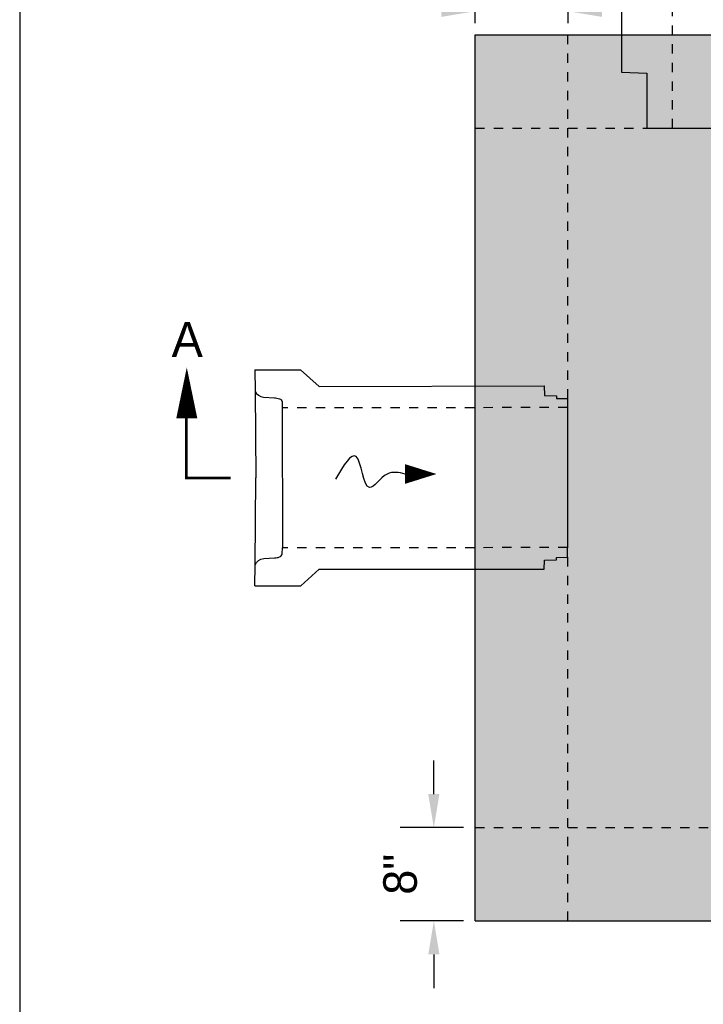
# Model space of a CAD drawing. Header units: feet. Extents: x 18870 to 19332, y 13872 to 14074.
# Tile 23 of 35: x 19265.23 to 19272.56, y 14001.79 to 14012.34. Entities that reach past the tile are written whole.
import ezdxf

# ---------------------------------------------------------------- set-up
doc = ezdxf.new("R2010")
doc.units = ezdxf.units.FT
doc.header["$MEASUREMENT"] = 0
doc.linetypes.add('B', pattern=[0.3, 0.25, -0.05])
doc.linetypes.add('F', pattern=[0.15, 0.1, -0.05])
for name, color, linetype in [('D-HATCH-PATT', 247, 'Continuous'), ('D-TEXT', 9, 'Continuous'), ('DETAIL', 5, 'Continuous')]:
    doc.layers.add(name, color=color, linetype=linetype)
doc.styles.get("Standard").update_dxf_attribs({"font": 'font31.shx'})
doc.dimstyles.get("Standard").update_dxf_attribs({"dimtxt": 0.18, "dimasz": 0.18, "dimexe": 0.18, "dimexo": 0.0625, "dimgap": 0.09, "dimtad": 0, "dimtih": 1, "dimtoh": 1, "dimdec": 4, "dimzin": 0, "dimdsep": 46, "dimtxsty": 'Standard', "dimcen": 0.09, "dimadec": 0, "dimazin": 0, "dimtfac": 1, "dimtdec": 4, "dimtofl": 0, "dimtmove": 0, "dimatfit": 3, "dimfxl": 1, "dimtolj": 1, "dimtzin": 0, "dimarcsym": 0})

# ---------------------------------------------------------------- blocks, each defined once
blk = doc.blocks.new('*D1015')
at = {"layer": 'D-TEXT', "color": 0, "linetype": 'Continuous', "lineweight": -2, "transparency": 16777216}
for p, q in [((19269.668, 14004.041), (19269.668, 14004.401)), ((19269.985, 14003.681), (19269.308, 14003.681)), ((19269.985, 14002.681), (19269.308, 14002.681)), ((19269.668, 14002.321), (19269.668, 14001.961))]:
    blk.add_line(p, q, dxfattribs=at)
at = {"layer": 'D-TEXT', "color": 0, "linetype": 'Continuous', "transparency": 16777216}
for points in [[(19269.608, 14004.041), (19269.728, 14004.041), (19269.668, 14003.681)], [(19269.608, 14002.321), (19269.728, 14002.321), (19269.668, 14002.681)]]:
    blk.add_solid(points, dxfattribs=at)
at = {"layer": 'Defpoints', "color": 0, "linetype": 'Continuous', "transparency": 16777216}
for p in [(19270.11, 14003.681), (19269.668, 14002.681), (19270.11, 14002.681)]:
    blk.add_point(p, dxfattribs=at)
at = {"layer": 'D-TEXT', "color": 0, "linetype": 'Continuous', "transparency": 16777216, "insert": (19269.308, 14003.181), "char_height": 0.36, "attachment_point": 5, "rotation": 90}
blk.add_mtext('\\A1;8"', dxfattribs=at)
blk = doc.blocks.new('*D1016')
at = {"layer": 'D-TEXT', "color": 0, "linetype": 'Continuous', "lineweight": -2, "transparency": 16777216}
for p, q in [((19270.11, 14012.306), (19270.11, 14012.795)), ((19271.11, 14012.306), (19271.11, 14012.795)), ((19269.75, 14012.435), (19269.39, 14012.435)), ((19271.47, 14012.435), (19271.83, 14012.435))]:
    blk.add_line(p, q, dxfattribs=at)
at = {"layer": 'D-TEXT', "color": 0, "linetype": 'Continuous', "transparency": 16777216}
for points in [[(19269.75, 14012.495), (19269.75, 14012.375), (19270.11, 14012.435)], [(19271.47, 14012.495), (19271.47, 14012.375), (19271.11, 14012.435)]]:
    blk.add_solid(points, dxfattribs=at)
at = {"layer": 'Defpoints', "color": 0, "linetype": 'Continuous', "transparency": 16777216}
for p in [(19271.11, 14012.435), (19270.11, 14012.181), (19271.11, 14012.181)]:
    blk.add_point(p, dxfattribs=at)
at = {"layer": 'D-TEXT', "color": 0, "linetype": 'Continuous', "transparency": 16777216, "insert": (19270.61, 14012.795), "char_height": 0.36, "attachment_point": 5}
blk.add_mtext('\\A1;8"', dxfattribs=at)

msp = doc.modelspace()

# ---------------------------------------------------------------- hatches: boundary and pattern name
at = {"layer": 'D-HATCH-PATT', "linetype": 'Continuous'}
h = msp.add_hatch(dxfattribs=at)
h.set_pattern_fill('AR-CONC', color=256, scale=0.0375)
h.set_pattern_definition([(50, (18850.30382, 13983.98011), (0.26897257, -0.02353205), [0.028125, -0.309375]), (355, (18850.30382, 13983.9801), (-0.05203175, 0.28207205), [0.0225, -0.2475]), (100.451444, (18850.32623, 13983.97815), (0.21694082, 0.25854), [0.02390257, -0.2629283]), (46.1842, (18850.3038, 13984.0551), (0.4002155, -0.06206973), [0.0421875, -0.4640625]), (96.63564, (18850.33717, 13984.04994), (0.35049823, 0.36529448), [0.03585388, -0.39439266]), (351.18416, (18850.3038, 13984.0551), (0.35049823, 0.36529448), [0.03375, -0.37125]), (21, (18850.34132, 13984.03636), (0.22384014, -0.15098208), [0.028125, -0.309375]), (326, (18850.34132, 13984.03636), (0.09124325, 0.27193127), [0.0225, -0.2475]), (71.451445, (18850.35997, 13984.02378), (0.31508339, 0.12094918), [0.02390257, -0.2629283]), (37.5, (18850.30382, 13983.98011), (0.004559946, 0.124835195), [0, -0.2445, 0, -0.25125, 0, -0.2484375]), (7.5, (18850.30382, 13983.98011), (0.098651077, 0.14790439), [0, -0.14325, 0, -0.238875, 0, -0.0946875]), (327.5, (18850.22019, 13983.98011), (0.200183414, -0.008458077), [0, -0.09375, 0, -0.2925, 0, -0.388125]), (317.5, (18850.18269, 13983.98011), (0.21869481, 0.03753937), [0, -0.121875, 0, -0.19425, 0, -0.275625])])
edge = h.paths.add_edge_path(flags=16)
edge.add_line((19272.80654, 14005.63561), (19272.80654, 14009.23126))
edge.add_arc((19273.0552, 14009.23165), 0.24866, 89.910203, 180.089797, ccw=False)
edge.add_line((19273.05559, 14009.48031), (19276.65124, 14009.48031))
edge.add_arc((19276.65163, 14009.23165), 0.24866, -0.089789, 90.089789, ccw=False)
edge.add_line((19276.90029, 14009.23126), (19276.90029, 14005.63561))
edge.add_arc((19276.65163, 14005.63522), 0.24866, -90.089797, 0.089797, ccw=False)
edge.add_line((19276.65124, 14005.38656), (19273.05559, 14005.38656))
edge.add_arc((19273.0552, 14005.63522), 0.24866, 179.910203, 270.089797, ccw=False)
h.paths.add_polyline_path([(19279.60114, 14012.18122), (19270.11013, 14012.18122), (19270.11013, 14002.68122), (19279.60114, 14002.68122)])

# ---------------------------------------------------------------- linework, layer by layer
msp.add_lwpolyline([(19265.22553, 14018.13511), (19265.22553, 13991.82687), (19318.50412, 13991.82687)])
at = {"layer": 'D-TEXT', "linetype": 'Continuous'}
msp.add_lwpolyline([(19267.01803, 14008.61581, 0, 0.225, 0), (19267.01803, 14008.07155, 0.225, 0.225, 0)], format="xyseb", dxfattribs=at)
at = {"layer": 'D-TEXT', "linetype": 'B'}
msp.add_lwpolyline([(19267.01153, 14008.111, 0.02813, 0.02813, 0), (19267.01153, 14007.43084, 0.02813, 0.02813, 0), (19267.48797, 14007.43084, 0, 0, 0)], format="xyseb", dxfattribs=at)
at = {"layer": 'DETAIL', "linetype": 'F', "ltscale": 0.0625}
for p, q in [((19272.2267, 14011.18112), (19272.22653, 14016.12564)), ((19271.10148, 14008.18513), (19268.04233, 14008.18255)), ((19271.10238, 14006.68427), (19268.04388, 14006.68049))]:
    msp.add_line(p, q, dxfattribs=at)
at = {"layer": 'DETAIL', "linetype": 'Continuous'}
for p, q in [((19267.74695, 14008.5892), (19268.23922, 14008.58965)), ((19268.23922, 14008.58965), (19268.43663, 14008.41245)), ((19268.43663, 14008.41245), (19270.85155, 14008.41686)), ((19270.85155, 14008.41686), (19270.85484, 14008.31463)), ((19270.85484, 14008.31463), (19270.98385, 14008.31116)), ((19270.98385, 14008.31116), (19270.98385, 14008.2834)), ((19270.98385, 14008.2834), (19271.10175, 14008.2827)), ((19271.10175, 14008.2827), (19271.10146, 14008.17872)), ((19271.10175, 14006.57974), (19271.10146, 14006.68371)), ((19270.85175, 14006.45202), (19270.85484, 14006.54781)), ((19270.85484, 14006.54781), (19270.98385, 14006.55128)), ((19270.98385, 14006.57904), (19271.10175, 14006.57974)), ((19270.98385, 14006.55128), (19270.98385, 14006.57904)), ((19268.24162, 14006.27381), (19268.43867, 14006.45141)), ((19268.43867, 14006.45141), (19270.85175, 14006.45202)), ((19267.74936, 14006.27324), (19268.24162, 14006.27381))]:
    msp.add_line(p, q, dxfattribs=at)
at = {"layer": 'DETAIL', "linetype": 'Continuous', "flags": 128}
for points in [[(19278.35136, 14015.70197), (19278.35125, 14016.75172), (19271.3514, 14016.75118), (19271.35136, 14015.70172), (19271.67968, 14015.33658), (19271.67981, 14011.78262), (19271.95325, 14011.77283), (19271.95327, 14011.18111), (19277.75014, 14011.18132), (19277.75012, 14011.77304), (19278.02356, 14011.78285), (19278.02343, 14015.33721), (19278.35136, 14015.70197)], [(19270.11013, 14012.18122), (19271.11013, 14012.18122), (19279.60114, 14012.18122)], [(19270.11013, 14002.68122), (19270.11013, 14003.68122), (19270.11013, 14012.18122)], [(19270.11013, 14002.68122), (19279.60114, 14002.68122)]]:
    msp.add_lwpolyline(points, dxfattribs=at)
at = {"layer": 'DETAIL', "linetype": 'F', "ltscale": 0.0625}
for points in [[(19271.10114, 14012.18122), (19271.10114, 14002.68122)], [(19270.11013, 14011.18122), (19279.60114, 14011.18122)], [(19270.11013, 14003.68122), (19279.60114, 14003.68122)]]:
    msp.add_lwpolyline(points, dxfattribs=at)
at = {"layer": 'DETAIL', "linetype": 'Continuous'}
for points in [[(19267.74695, 14008.5892), (19267.7509, 14008.36438, 0.30017441), (19267.84156, 14008.29633), (19267.95715, 14008.2896, -0.06150134), (19268.01125, 14008.27971, -0.28872188), (19268.0394, 14008.2466), (19268.04233, 14008.18255)], [(19267.74936, 14006.27324), (19267.75283, 14006.49806, -0.30017441), (19267.84336, 14006.56631), (19267.95893, 14006.57327, 0.06150134), (19268.01301, 14006.58328, 0.28872188), (19268.04109, 14006.61644), (19268.04388, 14006.68049)]]:
    msp.add_lwpolyline(points, format="xyb", dxfattribs=at)
for points in [[(19267.7509, 14008.36438), (19267.75771, 14007.43123)], [(19268.04233, 14008.18255), (19268.04388, 14006.68049)], [(19271.09991, 14008.17872), (19271.10238, 14006.68371)], [(19267.75283, 14006.49806), (19267.75771, 14007.43123)]]:
    msp.add_lwpolyline(points, dxfattribs=at)
at = {"layer": 'DETAIL', "flags": 128}
msp.add_lwpolyline([(19269.69628, 14007.47306, 0, 0.21094, 0), (19269.35964, 14007.47306, 0.21094, 0.21094, 0)], format="xyseb", dxfattribs=at)
at = {"layer": 'DETAIL'}
msp.add_spline([(19269.35964, 14007.47306), (19269.16713, 14007.47306), (19268.97734, 14007.32709), (19268.83559, 14007.66148), (19268.61283, 14007.41829)], degree=3, dxfattribs=at)

# ---------------------------------------------------------------- texts
at = {"layer": 'D-TEXT', "insert": (19266.85532, 14009.10393), "char_height": 0.375, "width": 0.5270175, "attachment_point": 1}
msp.add_mtext('A', dxfattribs=at)

# ---------------------------------------------------------------- dimensions: what is measured, and where the dimension line sits
at = {"layer": 'D-TEXT', "linetype": 'Continuous'}
for base, p1, p2, angle, picture, middle in [((19271.11013, 14012.43534), (19270.11013, 14012.18122), (19271.11013, 14012.18122), 0, '*D1016', (19270.61013, 14012.43534)), ((19269.66832, 14002.68122), (19270.11013, 14003.68122), (19270.11013, 14002.68122), 270, '*D1015', (19269.66832, 14003.18122))]:
    dim = msp.add_linear_dim(base=base, p1=p1, p2=p2, angle=angle, text='8"', dimstyle='Standard', override={"dimscale": 2, "dimtad": 1, "dimtih": 0, "dimtoh": 0}, dxfattribs=at)
    dim.commit()
    dim.dimension.update_dxf_attribs({"geometry": picture, "text_midpoint": middle, "dimtype": 161})

doc.saveas('drawing.dxf')
